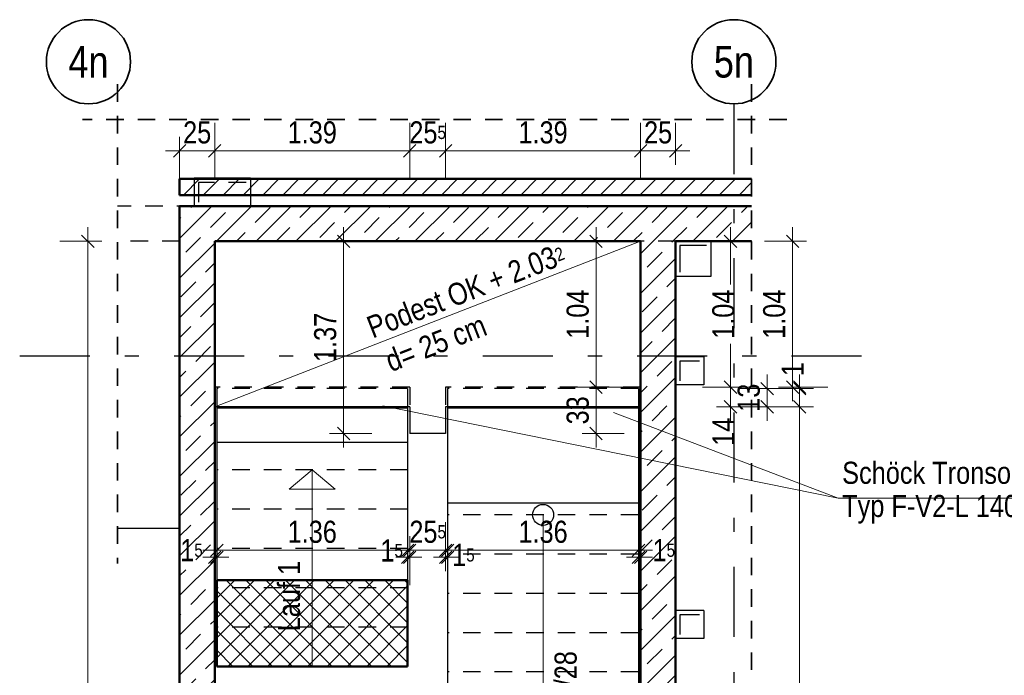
# Model space of a CAD drawing. Header units: millimetres. Extents: x 0 to 60.3, y -32.3 to 42.
# Tile 27 of 57: x 4.8 to 11.8, y 21.1 to 25.7. Entities that reach past the tile are written whole.
import ezdxf
from ezdxf.enums import TextEntityAlignment as Align

# ---------------------------------------------------------------- set-up
doc = ezdxf.new("R2010")
doc.units = ezdxf.units.MM
doc.linetypes.add('DASHDOTX2', pattern=[2, 1, -0.5, 0, -0.5])
doc.linetypes.add('HIDDEN', pattern=[0.375, 0.25, -0.125])
doc.layers.add('Achsen', color=7, linetype='Continuous', lineweight=20)
doc.layers.add('Schraffuren', color=7, linetype='Continuous', lineweight=20)
doc.styles.add('Arial Narrow', font='ARIALN.TTF')
doc.dimstyles.new('Arch_Strakon_dimstyle', dxfattribs={"dimtxt": 15.75, "dimasz": 1, "dimexe": 1.25, "dimexo": 0.0625, "dimgap": 1, "dimtad": 0, "dimdec": 4, "dimzin": 12, "dimdsep": 46, "dimtxsty": 'Arial Narrow', "dimblk": 'Arrowhead_Tick', "dimsah": 1, "dimcen": 0, "dimse1": 1, "dimse2": 1, "dimclrd": 6, "dimclrt": 2, "dimazin": 0, "dimtfac": 1, "dimtdec": 4, "dimtmove": 0, "dimatfit": 3, "dimldrblk": 'NONE', "dimfxl": 1, "dimtvp": 1, "dimtolj": 1, "dimtzin": 0, "dimlwd": 13, "dimarcsym": 2})
pattern_1 = [(45, (0, 0), (-0.1414214, 0.1414214), [0.15, -0.1]), (45, (-0.07071, 0.07071), (-0.1414214, 0.1414214), [])]

# ---------------------------------------------------------------- blocks, each defined once
blk = doc.blocks.new('Arrowhead_Tick')
at = {"color": 0, "linetype": 'Continuous', "lineweight": -2}
for p, q in [((0, 20), (0, -10)), ((-1, 0), (0, 0)), ((10, 0), (0, 0))]:
    blk.add_line(p, q, dxfattribs=at)
at = {"color": 2, "linetype": 'Continuous', "lineweight": 35}
blk.add_line((4.42, 4.42), (-4.42, -4.42), dxfattribs=at)
blk = doc.blocks.new('*D93')
at = {"color": 6, "linetype": 'Continuous', "lineweight": 13}
blk.add_line((10.1185, 22.9851), (10.1185, 23.0951), dxfattribs=at)
at = {"layer": 'Defpoints', "color": 0}
for p in [(9.2015, 23.1051), (10.1185, 23.1051), (9.2015, 22.9751)]:
    blk.add_point(p, dxfattribs=at)
at = {"color": 6, "lineweight": 13, "xscale": 0.01, "yscale": 0.01, "zscale": 0.01}
for p, rotation in [((10.1185, 23.1051), 90), ((10.1185, 22.9751), 270)]:
    blk.add_blockref('Arrowhead_Tick', p, dxfattribs=dict(at, rotation=rotation))
at = {"color": 2, "lineweight": 35, "insert": (9.9881, 23.0401), "char_height": 0.1575, "attachment_point": 5, "rotation": 90, "style": 'Arial Narrow'}
blk.add_mtext('\\A1;13', dxfattribs=at)
blk = doc.blocks.new('_None')
blk = doc.blocks.new('*D94')
at = {"color": 6, "linetype": 'Continuous', "lineweight": 13}
for p, q in [((10.35, 23.1251), (10.35, 23.1351)), ((10.35, 23.1051), (10.35, 23.1151)), ((10.35, 23.0951), (10.35, 23.0851))]:
    blk.add_line(p, q, dxfattribs=at)
at = {"layer": 'Defpoints', "color": 0}
for p in [(9.2015, 23.1051), (9.2164, 23.1151), (10.35, 23.1151)]:
    blk.add_point(p, dxfattribs=at)
at = {"color": 6, "lineweight": 13, "xscale": 0.01, "yscale": 0.01, "zscale": 0.01}
for p, rotation in [((10.35, 23.1051), 90), ((10.35, 23.1151), 270)]:
    blk.add_blockref('Arrowhead_Tick', p, dxfattribs=dict(at, rotation=rotation))
at = {"color": 2, "lineweight": 35, "insert": (10.3, 23.2434), "char_height": 0.1575, "attachment_point": 5, "rotation": 90, "style": 'Arial Narrow'}
blk.add_mtext('\\A1;1', dxfattribs=at)
blk = doc.blocks.new('*D95')
at = {"color": 6, "linetype": 'Continuous', "lineweight": 13}
blk.add_line((10.3, 23.1251), (10.3, 24.1451), dxfattribs=at)
at = {"layer": 'Defpoints', "color": 0}
for p in [(9.2164, 24.1551), (10.3, 24.1551), (9.2164, 23.1151)]:
    blk.add_point(p, dxfattribs=at)
at = {"color": 6, "lineweight": 13, "xscale": 0.01, "yscale": 0.01, "zscale": 0.01}
for p, rotation in [((10.3, 24.1551), 90), ((10.3, 23.1151), 270)]:
    blk.add_blockref('Arrowhead_Tick', p, dxfattribs=dict(at, rotation=rotation))
at = {"color": 2, "lineweight": 35, "insert": (10.1696, 23.6351), "char_height": 0.1575, "attachment_point": 5, "rotation": 90, "style": 'Arial Narrow'}
blk.add_mtext('\\A1;1.04', dxfattribs=at)
blk = doc.blocks.new('*D96')
at = {"color": 6, "linetype": 'Continuous', "lineweight": 13}
blk.add_line((9.8571, 22.9851), (9.8571, 23.1051), dxfattribs=at)
at = {"layer": 'Defpoints', "color": 0}
for p in [(9.2164, 23.1151), (9.8571, 23.1151), (7.8415, 22.9751)]:
    blk.add_point(p, dxfattribs=at)
at = {"color": 6, "lineweight": 13, "xscale": 0.01, "yscale": 0.01, "zscale": 0.01}
for p, rotation in [((9.8571, 23.1151), 90), ((9.8571, 22.9751), 270)]:
    blk.add_blockref('Arrowhead_Tick', p, dxfattribs=dict(at, rotation=rotation))
at = {"color": 2, "lineweight": 35, "insert": (9.8071, 22.7971), "char_height": 0.1575, "attachment_point": 5, "rotation": 90, "style": 'Arial Narrow'}
blk.add_mtext('\\A1;14', dxfattribs=at)
blk = doc.blocks.new('*D97')
at = {"color": 6, "linetype": 'Continuous', "lineweight": 13}
for p, q in [((9.8571, 24.1451), (9.8571, 23.8466)), ((9.8571, 23.1251), (9.8571, 23.4236))]:
    blk.add_line(p, q, dxfattribs=at)
at = {"layer": 'Defpoints', "color": 0}
for p in [(9.2164, 24.1551), (9.8571, 24.1551), (9.2164, 23.1151)]:
    blk.add_point(p, dxfattribs=at)
at = {"color": 6, "lineweight": 13, "xscale": 0.01, "yscale": 0.01, "zscale": 0.01}
for p, rotation in [((9.8571, 24.1551), 90), ((9.8571, 23.1151), 270)]:
    blk.add_blockref('Arrowhead_Tick', p, dxfattribs=dict(at, rotation=rotation))
at = {"color": 2, "lineweight": 35, "insert": (9.8071, 23.6351), "char_height": 0.1575, "attachment_point": 5, "rotation": 90, "style": 'Arial Narrow'}
blk.add_mtext('\\A1;1.04', dxfattribs=at)
blk = doc.blocks.new('*D98')
at = {"color": 6, "linetype": 'Continuous', "lineweight": 13}
blk.add_line((8.8995, 22.7951), (8.8995, 23.1051), dxfattribs=at)
at = {"layer": 'Defpoints', "color": 0}
for p in [(7.8265, 23.1151), (8.8995, 23.1151), (7.8265, 22.7851)]:
    blk.add_point(p, dxfattribs=at)
at = {"color": 6, "lineweight": 13, "xscale": 0.01, "yscale": 0.01, "zscale": 0.01}
for p, rotation in [((8.8995, 23.1151), 90), ((8.8995, 22.7851), 270)]:
    blk.add_blockref('Arrowhead_Tick', p, dxfattribs=dict(at, rotation=rotation))
at = {"color": 2, "lineweight": 35, "insert": (8.7691, 22.9501), "char_height": 0.1575, "attachment_point": 5, "rotation": 90, "style": 'Arial Narrow'}
blk.add_mtext('\\A1;33', dxfattribs=at)
blk = doc.blocks.new('*D99')
at = {"color": 6, "linetype": 'Continuous', "lineweight": 13}
blk.add_line((8.8995, 23.1251), (8.8995, 24.1451), dxfattribs=at)
at = {"layer": 'Defpoints', "color": 0}
for p in [(6.1815, 24.1551), (8.8995, 24.1551), (7.8265, 23.1151)]:
    blk.add_point(p, dxfattribs=at)
at = {"color": 6, "lineweight": 13, "xscale": 0.01, "yscale": 0.01, "zscale": 0.01}
for p, rotation in [((8.8995, 24.1551), 90.0000000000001), ((8.8995, 23.1151), 270.0000000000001)]:
    blk.add_blockref('Arrowhead_Tick', p, dxfattribs=dict(at, rotation=rotation))
at = {"color": 2, "lineweight": 35, "insert": (8.7691, 23.6351), "char_height": 0.1575, "attachment_point": 5, "rotation": 90, "style": 'Arial Narrow'}
blk.add_mtext('\\A1;1.04', dxfattribs=at)
blk = doc.blocks.new('*D100')
at = {"color": 6, "linetype": 'Continuous', "lineweight": 13}
blk.add_line((5.9414, 24.7998), (6.1715, 24.7998), dxfattribs=at)
at = {"layer": 'Defpoints', "color": 0}
for p in [(6.1815, 24.7998), (5.9314, 24.4051), (6.1815, 24.1552)]:
    blk.add_point(p, dxfattribs=at)
at = {"color": 6, "lineweight": 13, "xscale": 0.01, "yscale": 0.01, "zscale": 0.01}
blk.add_blockref('Arrowhead_Tick', (6.1815, 24.7998), dxfattribs=at)
at = {"color": 6, "lineweight": 13, "xscale": 0.01, "yscale": 0.01, "zscale": 0.01, "rotation": 180}
blk.add_blockref('Arrowhead_Tick', (5.9314, 24.7998), dxfattribs=at)
at = {"color": 2, "lineweight": 35, "insert": (6.0564, 24.9302), "char_height": 0.1575, "attachment_point": 5, "style": 'Arial Narrow'}
blk.add_mtext('\\A1;25', dxfattribs=at)
blk = doc.blocks.new('*D101')
at = {"color": 6, "linetype": 'Continuous', "lineweight": 13}
blk.add_line((6.1915, 24.7998), (7.5615, 24.7998), dxfattribs=at)
at = {"layer": 'Defpoints', "color": 0}
for p in [(7.5715, 24.7998), (6.1815, 24.1552), (7.5715, 23.1151)]:
    blk.add_point(p, dxfattribs=at)
at = {"color": 6, "lineweight": 13, "xscale": 0.01, "yscale": 0.01, "zscale": 0.01}
blk.add_blockref('Arrowhead_Tick', (7.5715, 24.7998), dxfattribs=at)
at = {"color": 6, "lineweight": 13, "xscale": 0.01, "yscale": 0.01, "zscale": 0.01, "rotation": 180}
blk.add_blockref('Arrowhead_Tick', (6.1815, 24.7998), dxfattribs=at)
at = {"color": 2, "lineweight": 35, "insert": (6.8765, 24.9302), "char_height": 0.1575, "attachment_point": 5, "style": 'Arial Narrow'}
blk.add_mtext('\\A1;1.39', dxfattribs=at)
blk = doc.blocks.new('*D102')
at = {"color": 6, "linetype": 'Continuous', "lineweight": 13}
blk.add_line((7.5815, 24.7998), (7.8165, 24.7998), dxfattribs=at)
at = {"layer": 'Defpoints', "color": 0}
for p in [(7.8265, 24.7998), (7.5715, 23.1151), (7.8265, 23.1151)]:
    blk.add_point(p, dxfattribs=at)
at = {"color": 6, "lineweight": 13, "xscale": 0.01, "yscale": 0.01, "zscale": 0.01}
blk.add_blockref('Arrowhead_Tick', (7.8265, 24.7998), dxfattribs=at)
at = {"color": 6, "lineweight": 13, "xscale": 0.01, "yscale": 0.01, "zscale": 0.01, "rotation": 180}
blk.add_blockref('Arrowhead_Tick', (7.5715, 24.7998), dxfattribs=at)
at = {"color": 2, "lineweight": 35, "insert": (7.699, 24.9302), "char_height": 0.1575, "attachment_point": 5, "style": 'Arial Narrow'}
blk.add_mtext('\\A1;25{\\A1;\\H.6x;\\S5;}', dxfattribs=at)
blk = doc.blocks.new('*D103')
at = {"color": 6, "linetype": 'Continuous', "lineweight": 13}
blk.add_line((7.8365, 24.7998), (9.2064, 24.7998), dxfattribs=at)
at = {"layer": 'Defpoints', "color": 0}
for p in [(9.2164, 24.7998), (9.2164, 24.1551), (7.8265, 23.1151)]:
    blk.add_point(p, dxfattribs=at)
at = {"color": 6, "lineweight": 13, "xscale": 0.01, "yscale": 0.01, "zscale": 0.01}
blk.add_blockref('Arrowhead_Tick', (9.2164, 24.7998), dxfattribs=at)
at = {"color": 6, "lineweight": 13, "xscale": 0.01, "yscale": 0.01, "zscale": 0.01, "rotation": 180}
blk.add_blockref('Arrowhead_Tick', (7.8265, 24.7998), dxfattribs=at)
at = {"color": 2, "lineweight": 35, "insert": (8.5214, 24.9302), "char_height": 0.1575, "attachment_point": 5, "style": 'Arial Narrow'}
blk.add_mtext('\\A1;1.39', dxfattribs=at)
blk = doc.blocks.new('*D104')
at = {"color": 6, "linetype": 'Continuous', "lineweight": 13}
blk.add_line((9.2264, 24.7998), (9.4564, 24.7998), dxfattribs=at)
at = {"layer": 'Defpoints', "color": 0}
for p in [(9.4664, 24.7998), (9.4664, 24.1552), (9.2164, 23.1151)]:
    blk.add_point(p, dxfattribs=at)
at = {"color": 6, "lineweight": 13, "xscale": 0.01, "yscale": 0.01, "zscale": 0.01}
blk.add_blockref('Arrowhead_Tick', (9.4664, 24.7998), dxfattribs=at)
at = {"color": 6, "lineweight": 13, "xscale": 0.01, "yscale": 0.01, "zscale": 0.01, "rotation": 180}
blk.add_blockref('Arrowhead_Tick', (9.2164, 24.7998), dxfattribs=at)
at = {"color": 2, "lineweight": 35, "insert": (9.3414, 24.9302), "char_height": 0.1575, "attachment_point": 5, "style": 'Arial Narrow'}
blk.add_mtext('\\A1;25', dxfattribs=at)
blk = doc.blocks.new('*D105')
at = {"color": 6, "linetype": 'Continuous', "lineweight": 13}
for p, q in [((6.1714, 21.903), (6.1614, 21.903)), ((6.1814, 21.903), (6.1965, 21.903)), ((6.2065, 21.903), (6.2165, 21.903))]:
    blk.add_line(p, q, dxfattribs=at)
at = {"layer": 'Defpoints', "color": 0}
for p in [(6.1814, 23.1151), (6.1965, 23.1051), (6.1965, 21.903)]:
    blk.add_point(p, dxfattribs=at)
at = {"color": 6, "lineweight": 13, "xscale": 0.01, "yscale": 0.01, "zscale": 0.01}
blk.add_blockref('Arrowhead_Tick', (6.1814, 21.903), dxfattribs=at)
at = {"color": 6, "lineweight": 13, "xscale": 0.01, "yscale": 0.01, "zscale": 0.01, "rotation": 180}
blk.add_blockref('Arrowhead_Tick', (6.1965, 21.903), dxfattribs=at)
at = {"color": 2, "lineweight": 35, "insert": (6.0158, 21.953), "char_height": 0.1575, "attachment_point": 5, "style": 'Arial Narrow'}
blk.add_mtext('\\A1;1{\\A1;\\H.6x;\\S5;}', dxfattribs=at)
blk = doc.blocks.new('*D106')
at = {"color": 6, "linetype": 'Continuous', "lineweight": 13}
blk.add_line((6.2065, 21.953), (7.5465, 21.953), dxfattribs=at)
at = {"layer": 'Defpoints', "color": 0}
for p in [(6.1965, 23.1051), (7.5565, 23.1051), (7.5565, 21.953)]:
    blk.add_point(p, dxfattribs=at)
at = {"color": 6, "lineweight": 13, "xscale": 0.01, "yscale": 0.01, "zscale": 0.01}
blk.add_blockref('Arrowhead_Tick', (7.5565, 21.953), dxfattribs=at)
at = {"color": 6, "lineweight": 13, "xscale": 0.01, "yscale": 0.01, "zscale": 0.01, "rotation": 180}
blk.add_blockref('Arrowhead_Tick', (6.1965, 21.953), dxfattribs=at)
at = {"color": 2, "lineweight": 35, "insert": (6.8765, 22.0834), "char_height": 0.1575, "attachment_point": 5, "style": 'Arial Narrow'}
blk.add_mtext('\\A1;1.36', dxfattribs=at)
blk = doc.blocks.new('*D107')
at = {"color": 6, "linetype": 'Continuous', "lineweight": 13}
for p, q in [((7.5465, 21.903), (7.5365, 21.903)), ((7.5565, 21.903), (7.5715, 21.903)), ((7.5815, 21.903), (7.5915, 21.903))]:
    blk.add_line(p, q, dxfattribs=at)
at = {"layer": 'Defpoints', "color": 0}
for p in [(7.5565, 23.1051), (7.5715, 23.1151), (7.5715, 21.903)]:
    blk.add_point(p, dxfattribs=at)
at = {"color": 6, "lineweight": 13, "xscale": 0.01, "yscale": 0.01, "zscale": 0.01}
blk.add_blockref('Arrowhead_Tick', (7.5565, 21.903), dxfattribs=at)
at = {"color": 6, "lineweight": 13, "xscale": 0.01, "yscale": 0.01, "zscale": 0.01, "rotation": 180}
blk.add_blockref('Arrowhead_Tick', (7.5715, 21.903), dxfattribs=at)
at = {"color": 2, "lineweight": 35, "insert": (7.4424, 21.9506), "char_height": 0.1575, "attachment_point": 5, "style": 'Arial Narrow'}
blk.add_mtext('\\A1;1{\\A1;\\H.6x;\\S5;}', dxfattribs=at)
blk = doc.blocks.new('*D108')
at = {"color": 6, "linetype": 'Continuous', "lineweight": 13}
blk.add_line((7.5815, 21.953), (7.8165, 21.953), dxfattribs=at)
at = {"layer": 'Defpoints', "color": 0}
for p in [(7.5715, 23.1151), (7.8265, 23.1151), (7.8265, 21.953)]:
    blk.add_point(p, dxfattribs=at)
at = {"color": 6, "lineweight": 13, "xscale": 0.01, "yscale": 0.01, "zscale": 0.01}
blk.add_blockref('Arrowhead_Tick', (7.8265, 21.953), dxfattribs=at)
at = {"color": 6, "lineweight": 13, "xscale": 0.01, "yscale": 0.01, "zscale": 0.01, "rotation": 180}
blk.add_blockref('Arrowhead_Tick', (7.5715, 21.953), dxfattribs=at)
at = {"color": 2, "lineweight": 35, "insert": (7.699, 22.0834), "char_height": 0.1575, "attachment_point": 5, "style": 'Arial Narrow'}
blk.add_mtext('\\A1;25{\\A1;\\H.6x;\\S5;}', dxfattribs=at)
blk = doc.blocks.new('*D109')
at = {"color": 6, "linetype": 'Continuous', "lineweight": 13}
for p, q in [((7.8165, 21.903), (7.8065, 21.903)), ((7.8265, 21.903), (7.8415, 21.903)), ((7.8515, 21.903), (7.8615, 21.903))]:
    blk.add_line(p, q, dxfattribs=at)
at = {"layer": 'Defpoints', "color": 0}
for p in [(7.8265, 23.1151), (7.8415, 23.1051), (7.8415, 21.903)]:
    blk.add_point(p, dxfattribs=at)
at = {"color": 6, "lineweight": 13, "xscale": 0.01, "yscale": 0.01, "zscale": 0.01}
blk.add_blockref('Arrowhead_Tick', (7.8265, 21.903), dxfattribs=at)
at = {"color": 6, "lineweight": 13, "xscale": 0.01, "yscale": 0.01, "zscale": 0.01, "rotation": 180}
blk.add_blockref('Arrowhead_Tick', (7.8415, 21.903), dxfattribs=at)
at = {"color": 2, "lineweight": 35, "insert": (7.9536, 21.9193), "char_height": 0.1575, "attachment_point": 5, "style": 'Arial Narrow'}
blk.add_mtext('\\A1;1{\\A1;\\H.6x;\\S5;}', dxfattribs=at)
blk = doc.blocks.new('*D110')
at = {"color": 6, "linetype": 'Continuous', "lineweight": 13}
blk.add_line((7.8515, 21.953), (9.1915, 21.953), dxfattribs=at)
at = {"layer": 'Defpoints', "color": 0}
for p in [(7.8415, 23.1051), (9.2015, 23.1051), (9.2015, 21.953)]:
    blk.add_point(p, dxfattribs=at)
at = {"color": 6, "lineweight": 13, "xscale": 0.01, "yscale": 0.01, "zscale": 0.01}
blk.add_blockref('Arrowhead_Tick', (9.2015, 21.953), dxfattribs=at)
at = {"color": 6, "lineweight": 13, "xscale": 0.01, "yscale": 0.01, "zscale": 0.01, "rotation": 180}
blk.add_blockref('Arrowhead_Tick', (7.8415, 21.953), dxfattribs=at)
at = {"color": 2, "lineweight": 35, "insert": (8.5215, 22.0834), "char_height": 0.1575, "attachment_point": 5, "style": 'Arial Narrow'}
blk.add_mtext('\\A1;1.36', dxfattribs=at)
blk = doc.blocks.new('*D111')
at = {"color": 6, "linetype": 'Continuous', "lineweight": 13}
for p, q in [((9.1915, 21.903), (9.1815, 21.903)), ((9.2015, 21.903), (9.2164, 21.903)), ((9.2264, 21.903), (9.2364, 21.903))]:
    blk.add_line(p, q, dxfattribs=at)
at = {"layer": 'Defpoints', "color": 0}
for p in [(9.2015, 23.1051), (9.2164, 23.1151), (9.2164, 21.903)]:
    blk.add_point(p, dxfattribs=at)
at = {"color": 6, "lineweight": 13, "xscale": 0.01, "yscale": 0.01, "zscale": 0.01}
blk.add_blockref('Arrowhead_Tick', (9.2015, 21.903), dxfattribs=at)
at = {"color": 6, "lineweight": 13, "xscale": 0.01, "yscale": 0.01, "zscale": 0.01, "rotation": 180}
blk.add_blockref('Arrowhead_Tick', (9.2164, 21.903), dxfattribs=at)
at = {"color": 2, "lineweight": 35, "insert": (9.382, 21.953), "char_height": 0.1575, "attachment_point": 5, "style": 'Arial Narrow'}
blk.add_mtext('\\A1;1{\\A1;\\H.6x;\\S5;}', dxfattribs=at)
blk = doc.blocks.new('*D124')
at = {"color": 6, "linetype": 'Continuous', "lineweight": 13}
for p, q in [((10.35, 22.9651), (10.35, 20.8753)), ((10.35, 18.4051), (10.35, 20.4341))]:
    blk.add_line(p, q, dxfattribs=at)
at = {"layer": 'Defpoints', "color": 0}
for p in [(9.2015, 22.9751), (10.35, 22.9751), (9.2165, 18.3951)]:
    blk.add_point(p, dxfattribs=at)
at = {"color": 6, "lineweight": 13, "xscale": 0.01, "yscale": 0.01, "zscale": 0.01}
for p, rotation in [((10.35, 22.9751), 90), ((10.35, 18.3951), 270)]:
    blk.add_blockref('Arrowhead_Tick', p, dxfattribs=dict(at, rotation=rotation))
at = {"color": 2, "lineweight": 35, "insert": (10.3, 20.6547), "char_height": 0.1575, "attachment_point": 5, "rotation": 90, "style": 'Arial Narrow'}
blk.add_mtext('\\A1;4.58', dxfattribs=at)
blk = doc.blocks.new('*D128')
at = {"color": 6, "linetype": 'Continuous', "lineweight": 13}
blk.add_line((7.1, 22.7951), (7.1, 24.1451), dxfattribs=at)
at = {"layer": 'Defpoints', "color": 0}
for p in [(7.1, 24.1551), (9.2164, 24.1551), (7.8265, 22.7851)]:
    blk.add_point(p, dxfattribs=at)
at = {"color": 6, "lineweight": 13, "xscale": 0.01, "yscale": 0.01, "zscale": 0.01}
for p, rotation in [((7.1, 24.1551), 90), ((7.1, 22.7851), 270)]:
    blk.add_blockref('Arrowhead_Tick', p, dxfattribs=dict(at, rotation=rotation))
at = {"color": 2, "lineweight": 35, "insert": (6.9696, 23.4701), "char_height": 0.1575, "attachment_point": 5, "rotation": 90, "style": 'Arial Narrow'}
blk.add_mtext('\\A1;1.37', dxfattribs=at)
blk = doc.blocks.new('*D306')
at = {"layer": 'Defpoints', "color": 0}
for p in [(5.2774, 24.1552), (10.0077, 24.1552), (5.4892, 17.3278)]:
    blk.add_point(p, dxfattribs=at)
at = {"layer": 'Schraffuren', "color": 6, "linetype": 'Continuous', "lineweight": 13}
blk.add_line((5.2774, 17.3378), (5.2774, 24.1452), dxfattribs=at)
at = {"layer": 'Schraffuren', "color": 6, "lineweight": 13, "xscale": 0.01, "yscale": 0.01, "zscale": 0.01}
for p, rotation in [((5.2774, 24.1552), 90), ((5.2774, 17.3278), 270)]:
    blk.add_blockref('Arrowhead_Tick', p, dxfattribs=dict(at, rotation=rotation))
at = {"layer": 'Schraffuren', "color": 2, "lineweight": 35, "insert": (5.147, 20.7415), "char_height": 0.1575, "attachment_point": 5, "rotation": 90, "style": 'Arial Narrow'}
blk.add_mtext('\\A1;6.82{\\A1;\\H.6x;\\S5;}', dxfattribs=at)

msp = doc.modelspace()

# ---------------------------------------------------------------- hatches: boundary and pattern name
at = {"layer": 'Schraffuren', "lineweight": 13}
h = msp.add_hatch(dxfattribs=at)
h.set_pattern_fill('Mau', color=6, scale=0.01, angle=45, style=0, pattern_type=2)
h.set_pattern_definition([(45, (0, 0), (-0.07071068, 0.07071068), [])])
h.paths.add_polyline_path([(10.007722, 24.600069), (10.007722, 24.485069), (5.931411, 24.485069), (5.931411, 24.600069)])
h = msp.add_hatch(dxfattribs=at)
h.set_pattern_fill('bB', color=6, scale=0.01, angle=45, style=0, pattern_type=2)
h.set_pattern_definition(pattern_1)
h.paths.add_polyline_path([(10.007722, 24.405069), (10.007722, 24.155069), (5.931461, 24.155069), (5.931411, 24.405069)])
h = msp.add_hatch(dxfattribs=at)
h.set_pattern_fill('bB', color=6, scale=0.01, angle=45, style=0, pattern_type=2)
h.set_pattern_definition(pattern_1)
h.paths.add_polyline_path([(6.181461, 24.155069), (6.181411, 18.485059), (5.931411, 18.485059), (5.931461, 24.155069)])
h = msp.add_hatch(dxfattribs=at)
h.set_pattern_fill('bB', color=6, scale=0.01, angle=45, style=0, pattern_type=2)
h.set_pattern_definition(pattern_1)
h.paths.add_polyline_path([(9.466411, 24.155069), (9.466411, 17.327832), (9.216411, 17.327828), (9.216411, 24.155117)])
h = msp.add_hatch(dxfattribs=at)
h.set_pattern_fill('FT', color=6, scale=0.01, angle=45, style=0, pattern_type=2)
h.set_pattern_definition([(45, (0, 0), (-0.07071068, 0.07071068), []), (135, (0, 0), (-0.07071068, -0.07071068), [])])
h.paths.add_polyline_path([(7.556411, 21.739569), (7.556411, 21.125069), (6.196411, 21.125069), (6.196411, 21.739569)])

# ---------------------------------------------------------------- linework, layer by layer
at = {"color": 2, "linetype": 'HIDDEN', "lineweight": 35, "ltscale": 0.5}
for p, q in [((5.489172, 25.274238), (5.489172, 21.857668)), ((10.007722, 25.274238), (10.007722, 15.97259)), ((10.257722, 25.024238), (5.239172, 25.024238))]:
    msp.add_line(p, q, dxfattribs=at)
at = {"color": 4, "linetype": 'Continuous', "lineweight": 50}
for p, q in [((10.007722, 24.600069), (5.931411, 24.600069)), ((5.931461, 24.600069), (5.931461, 24.485069)), ((10.007722, 24.485069), (5.931411, 24.485069)), ((10.007722, 24.405069), (5.931411, 24.405069)), ((5.931461, 24.405069), (5.931461, 24.155069)), ((5.931461, 24.155069), (5.931461, 18.485059)), ((6.181461, 24.155069), (6.181461, 18.485059)), ((9.216461, 24.155069), (6.181461, 24.155069)), ((9.216461, 24.155069), (9.216461, 17.327832)), ((10.007722, 24.155069), (9.466411, 24.155069)), ((9.466461, 24.155121), (9.466461, 17.327832)), ((7.556411, 21.739569), (6.196411, 21.739569)), ((6.196461, 21.739569), (6.196461, 21.125069)), ((7.556461, 21.739569), (7.556461, 21.125069)), ((7.556411, 21.125069), (6.196411, 21.125069))]:
    msp.add_line(p, q, dxfattribs=at)
at = {"color": 3, "linetype": 'HIDDEN', "lineweight": 25, "ltscale": 0.5}
for p, q in [((6.035697, 24.600069), (6.035697, 24.485069)), ((6.435698, 24.600069), (6.435698, 24.485069)), ((6.035697, 24.405169), (5.489172, 24.405169)), ((10.007722, 24.405169), (6.435698, 24.405169)), ((5.931461, 24.155069), (5.489172, 24.155069)), ((6.181461, 24.155169), (6.181461, 24.155069)), ((9.216461, 24.155169), (9.216461, 24.155069)), ((9.466411, 24.155069), (9.216461, 24.155069)), ((7.571411, 23.115069), (6.181411, 23.115069)), ((7.556411, 23.105069), (6.196411, 23.105069)), ((6.196461, 23.105069), (6.196461, 22.975059)), ((7.556461, 23.105069), (7.556461, 22.975059)), ((7.571461, 23.115069), (7.571461, 22.975059)), ((9.216411, 23.115069), (7.826411, 23.115069)), ((7.826461, 23.115069), (7.826461, 22.975069)), ((7.841461, 23.105069), (7.841461, 22.975059)), ((9.201461, 23.105069), (7.841461, 23.105069)), ((9.201461, 23.105069), (9.201461, 22.975059)), ((7.556411, 22.525069), (6.196461, 22.525069)), ((7.556411, 22.245069), (6.196461, 22.245069)), ((9.201461, 22.205069), (7.841461, 22.205069)), ((7.556411, 21.965069), (6.196461, 21.965069)), ((9.201461, 21.925069), (7.841461, 21.925069)), ((7.556411, 21.685069), (6.196461, 21.685069)), ((9.201461, 21.645069), (7.841461, 21.645069)), ((7.556411, 21.405069), (6.196461, 21.405069)), ((9.201461, 21.365069), (7.841461, 21.365069)), ((9.201461, 21.085069), (7.841461, 21.085069))]:
    msp.add_line(p, q, dxfattribs=at)
at = {"color": 5, "linetype": 'Continuous', "lineweight": 18}
for p, q in [((6.181411, 22.975069), (9.216411, 24.155117)), ((10.625329, 22.324735), (12.208193, 22.324735))]:
    msp.add_line(p, q, dxfattribs=at)
at = {"color": 9, "linetype": 'Continuous', "lineweight": 0}
for centre in [(5.489172, 25.024238), (9.466411, 24.155169), (10.007722, 24.155169), (7.841461, 22.975069), (9.201461, 22.975069)]:
    msp.add_circle(centre, 0.00111, dxfattribs=at)
at = {"layer": 'Achsen', "color": 3, "linetype": 'DASHDOTX2', "lineweight": 25, "ltscale": 0.5}
for p, q in [((9.881501, 25.134729), (9.881501, 16.45239)), ((4.791542, 23.337829), (10.943476, 23.337829))]:
    msp.add_line(p, q, dxfattribs=at)
at = {"layer": 'Achsen', "color": 3, "linetype": 'Continuous', "lineweight": 25}
for p, q in [((6.035697, 24.605122), (6.035697, 24.600069)), ((6.435698, 24.605122), (6.035697, 24.605122)), ((6.435698, 24.605122), (6.435698, 24.600069)), ((6.035697, 24.485069), (6.035697, 24.405169)), ((6.435698, 24.485069), (6.435698, 24.405169)), ((6.435698, 24.405169), (6.035697, 24.405169)), ((9.716411, 24.155121), (9.716411, 23.905121)), ((9.716411, 23.905121), (9.466411, 23.905121)), ((9.666411, 23.331267), (9.466411, 23.331267)), ((9.666461, 23.331267), (9.666461, 23.131267)), ((9.666411, 23.131267), (9.466411, 23.131267)), ((7.571411, 22.975059), (6.181411, 22.975059)), ((7.556411, 22.965069), (6.196411, 22.965069)), ((6.196461, 22.975059), (6.196461, 22.965069)), ((6.196461, 22.965069), (6.196461, 22.721886)), ((7.556461, 22.975059), (7.556461, 22.965069)), ((7.556461, 22.965069), (7.556461, 22.721886)), ((7.571461, 22.975059), (7.571461, 22.785069)), ((9.216411, 22.975059), (7.826411, 22.975059)), ((7.826461, 22.975069), (7.826461, 22.785069)), ((7.841461, 22.975059), (7.841461, 22.965069)), ((7.841461, 22.965069), (7.841461, 22.287458)), ((9.201461, 22.965069), (7.841461, 22.965069)), ((9.201461, 22.975059), (9.201461, 22.965069)), ((9.201461, 22.965069), (9.201461, 22.287458)), ((7.826411, 22.785069), (7.571411, 22.785069)), ((7.556411, 22.721886), (6.196411, 22.721886)), ((6.196461, 22.721886), (6.196461, 21.739569)), ((7.556461, 22.721886), (7.556461, 21.739569)), ((7.841461, 22.287458), (7.841461, 18.889265)), ((9.201461, 22.287458), (7.841461, 22.287458)), ((9.201461, 22.287458), (9.201461, 18.889265)), ((5.931411, 22.107668), (5.489172, 22.107668)), ((9.666411, 21.522717), (9.466411, 21.522717)), ((9.666461, 21.522717), (9.666461, 21.322717)), ((9.666411, 21.322717), (9.466411, 21.322717))]:
    msp.add_line(p, q, dxfattribs=at)
at = {"layer": 'Achsen', "color": 11, "linetype": 'HIDDEN', "lineweight": 25, "ltscale": 0.5}
for p, q in [((6.065697, 24.575122), (6.065697, 24.485069)), ((6.405698, 24.575122), (6.065697, 24.575122))]:
    msp.add_line(p, q, dxfattribs=at)
at = {"layer": 'Achsen', "color": 11, "linetype": 'Continuous', "lineweight": 25}
for p, q in [((6.065697, 24.485069), (6.065697, 24.435169)), ((9.496411, 24.125121), (9.496411, 23.935121)), ((9.686411, 24.125121), (9.496411, 24.125121)), ((9.496411, 23.301267), (9.496411, 23.161267)), ((9.636411, 23.301267), (9.496411, 23.301267)), ((9.496411, 21.492717), (9.496411, 21.352717)), ((9.636411, 21.492717), (9.496411, 21.492717))]:
    msp.add_line(p, q, dxfattribs=at)
at = {"layer": 'Achsen', "color": 2, "linetype": 'Continuous', "lineweight": 35}
for centre in [(5.281501, 25.434729), (9.881501, 25.434729)]:
    msp.add_circle(centre, 0.3, dxfattribs=at)
at = {"layer": 'Schraffuren', "color": 5, "linetype": 'Continuous', "lineweight": 18}
for p, q in [((10.625329, 22.324735), (7.380709, 22.981187)), ((10.625329, 22.324735), (9.023497, 22.933668)), ((6.876411, 22.525069), (6.713163, 22.38925)), ((6.876411, 21.125069), (6.876411, 22.525069)), ((6.876411, 22.525069), (7.039658, 22.38925)), ((6.713163, 22.38925), (7.039658, 22.38925)), ((8.521461, 22.205069), (8.521461, 18.845069))]:
    msp.add_line(p, q, dxfattribs=at)
at = {"layer": 'Schraffuren', "color": 3, "linetype": 'Continuous', "lineweight": 25}
msp.add_circle((8.521461, 22.205069), 0.075, dxfattribs=at)

# ---------------------------------------------------------------- texts
at = {"color": 2, "lineweight": 35, "style": 'Arial Narrow'}
for s, rotation, p in [('d= 25 cm', 21.2468, (7.43774, 23.221317)), ('Lauf 1', 90, (6.789174, 21.375421))]:
    msp.add_text(s, height=0.1575, rotation=rotation, dxfattribs=at).set_placement(p)
at = {"color": 2, "lineweight": 35, "char_height": 0.1575, "attachment_point": 7, "line_spacing_factor": 0.9, "style": 'Arial Narrow'}
for s, insert, rotation in [('Podest OK + 2.03{\\A1;\\H.6x;\\S2;}', (7.307531, 23.459238), 21.2468), ('13 Stg. 17{\\A1;\\H.6x;\\S37;}/28', (8.808308, 20.039768), 90)]:
    msp.add_mtext(s, dxfattribs=dict(at, insert=insert, rotation=rotation))
at = {"color": 2, "lineweight": 35, "insert": (10.653107, 22.142438), "char_height": 0.1575, "attachment_point": 7, "line_spacing_factor": 0.9, "style": 'Arial Narrow'}
msp.add_mtext('Schöck Tronsole{\\P}Typ F-V2-L 1400', dxfattribs=at)
at = {"layer": 'Achsen', "color": 4, "lineweight": 50, "style": 'Arial Narrow'}
for s, p in [('4n', (5.281501, 25.434729)), ('5n', (9.881501, 25.434729))]:
    msp.add_text(s, height=0.225, dxfattribs=at).set_placement(p, align=Align.MIDDLE_CENTER)

# ---------------------------------------------------------------- dimensions: what is measured, and where the dimension line sits
at = {"lineweight": 35}
for base, p1, p2, text, override, picture, middle in [((6.181461, 24.799827), (5.931411, 24.405069), (6.181461, 24.155169), '25', {"dimscale": 0.01, "dimtxt": 15.75, "dimasz": 1, "dimgap": 5, "dimtad": 1, "dimjust": 0, "dimtih": 0, "dimtoh": 0, "dimdec": 2, "dimdsep": 46, "dimtxsty": 'Arial Narrow', "dimclrd": 6, "dimclrt": 2, "dimtix": 1, "dimtofl": 255, "dimtmove": 0, "dimatfit": 2, "dimfxl": 0, "dimfxlon": 0, "dimtvp": 31.746032, "dimlwd": 13}, '*D100', (6.056436, 24.799827)), ((7.571461, 24.799827), (6.181461, 24.155169), (7.571461, 23.115069), '1.39', {"dimscale": 0.01, "dimtxt": 15.75, "dimasz": 1, "dimgap": 5, "dimtad": 1, "dimjust": 0, "dimtih": 0, "dimtoh": 0, "dimdec": 2, "dimdsep": 46, "dimtxsty": 'Arial Narrow', "dimclrd": 6, "dimclrt": 2, "dimtix": 1, "dimtofl": 255, "dimtmove": 0, "dimatfit": 2, "dimfxl": 0, "dimfxlon": 0, "dimtvp": 31.746032, "dimlwd": 13}, '*D101', (6.876461, 24.799827)), ((7.826461, 24.799827), (7.571461, 23.115069), (7.826461, 23.115069), '25{\\A1;\\H.6x;\\S5;}', {"dimscale": 0.01, "dimtxt": 15.75, "dimasz": 1, "dimgap": 5, "dimtad": 1, "dimjust": 0, "dimtih": 0, "dimtoh": 0, "dimdec": 5, "dimdsep": 46, "dimtxsty": 'Arial Narrow', "dimclrd": 6, "dimclrt": 2, "dimtix": 1, "dimtofl": 255, "dimtmove": 0, "dimatfit": 2, "dimfxl": 0, "dimfxlon": 0, "dimtvp": 31.746032, "dimlwd": 13}, '*D102', (7.698961, 24.799827)), ((9.216411, 24.799827), (7.826461, 23.115069), (9.216411, 24.155117), '1.39', {"dimscale": 0.01, "dimtxt": 15.75, "dimasz": 1, "dimgap": 5, "dimtad": 1, "dimjust": 0, "dimtih": 0, "dimtoh": 0, "dimdec": 2, "dimdsep": 46, "dimtxsty": 'Arial Narrow', "dimclrd": 6, "dimclrt": 2, "dimtix": 1, "dimtofl": 255, "dimtmove": 0, "dimatfit": 2, "dimfxl": 0, "dimfxlon": 0, "dimtvp": 31.746032, "dimlwd": 13}, '*D103', (8.521436, 24.799827)), ((9.466411, 24.799827), (9.216411, 23.115069), (9.466411, 24.155169), '25', {"dimscale": 0.01, "dimtxt": 15.75, "dimasz": 1, "dimgap": 5, "dimtad": 1, "dimjust": 0, "dimtih": 0, "dimtoh": 0, "dimdec": 2, "dimdsep": 46, "dimtxsty": 'Arial Narrow', "dimclrd": 6, "dimclrt": 2, "dimtix": 1, "dimtofl": 255, "dimtmove": 0, "dimatfit": 2, "dimfxl": 0, "dimfxlon": 0, "dimtvp": 31.746032, "dimlwd": 13}, '*D104', (9.341411, 24.799827)), ((6.196461, 21.903032), (6.181411, 23.115069), (6.196461, 23.105069), '1{\\A1;\\H.6x;\\S5;}', {"dimscale": 0.01, "dimtxt": 15.75, "dimasz": 1, "dimgap": 5, "dimtad": 1, "dimjust": 0, "dimtih": 0, "dimtoh": 0, "dimdec": 5, "dimdsep": 46, "dimtxsty": 'Arial Narrow', "dimclrd": 6, "dimclrt": 2, "dimtix": 0, "dimtofl": 255, "dimtmove": 2, "dimatfit": 2, "dimfxl": 0, "dimfxlon": 0, "dimtvp": 31.746032, "dimlwd": 13}, '*D105', (6.015839, 21.953032)), ((7.556461, 21.953032), (6.196461, 23.105069), (7.556461, 23.105069), '1.36', {"dimscale": 0.01, "dimtxt": 15.75, "dimasz": 1, "dimgap": 5, "dimtad": 1, "dimjust": 0, "dimtih": 0, "dimtoh": 0, "dimdec": 5, "dimdsep": 46, "dimtxsty": 'Arial Narrow', "dimclrd": 6, "dimclrt": 2, "dimtix": 1, "dimtofl": 255, "dimtmove": 0, "dimatfit": 2, "dimfxl": 0, "dimfxlon": 0, "dimtvp": 31.746032, "dimlwd": 13}, '*D106', (6.876461, 21.953032)), ((7.571461, 21.903032), (7.556461, 23.105069), (7.571461, 23.115069), '1{\\A1;\\H.6x;\\S5;}', {"dimscale": 0.01, "dimtxt": 15.75, "dimasz": 1, "dimgap": 5, "dimtad": 0, "dimjust": 0, "dimtih": 0, "dimtoh": 0, "dimdec": 5, "dimdsep": 46, "dimtxsty": 'Arial Narrow', "dimclrd": 6, "dimclrt": 2, "dimtix": 0, "dimtofl": 255, "dimtmove": 2, "dimatfit": 2, "dimfxl": 0, "dimfxlon": 0, "dimtvp": 31.746032, "dimlwd": 13}, '*D107', (7.442357, 21.950628)), ((7.826461, 21.953032), (7.571461, 23.115069), (7.826461, 23.115069), '25{\\A1;\\H.6x;\\S5;}', {"dimscale": 0.01, "dimtxt": 15.75, "dimasz": 1, "dimgap": 5, "dimtad": 1, "dimjust": 0, "dimtih": 0, "dimtoh": 0, "dimdec": 5, "dimdsep": 46, "dimtxsty": 'Arial Narrow', "dimclrd": 6, "dimclrt": 2, "dimtix": 1, "dimtofl": 255, "dimtmove": 0, "dimatfit": 2, "dimfxl": 0, "dimfxlon": 0, "dimtvp": 31.746032, "dimlwd": 13}, '*D108', (7.698961, 21.953032)), ((7.841461, 21.903032), (7.826461, 23.115069), (7.841461, 23.105069), '1{\\A1;\\H.6x;\\S5;}', {"dimscale": 0.01, "dimtxt": 15.75, "dimasz": 1, "dimgap": 5, "dimtad": 0, "dimjust": 0, "dimtih": 0, "dimtoh": 0, "dimdec": 5, "dimdsep": 46, "dimtxsty": 'Arial Narrow', "dimclrd": 6, "dimclrt": 2, "dimtix": 0, "dimtofl": 255, "dimtmove": 2, "dimatfit": 2, "dimfxl": 0, "dimfxlon": 0, "dimtvp": 31.746032, "dimlwd": 13}, '*D109', (7.953553, 21.91929)), ((9.201461, 21.953032), (7.841461, 23.105069), (9.201461, 23.105069), '1.36', {"dimscale": 0.01, "dimtxt": 15.75, "dimasz": 1, "dimgap": 5, "dimtad": 1, "dimjust": 0, "dimtih": 0, "dimtoh": 0, "dimdec": 5, "dimdsep": 46, "dimtxsty": 'Arial Narrow', "dimclrd": 6, "dimclrt": 2, "dimtix": 1, "dimtofl": 255, "dimtmove": 0, "dimatfit": 2, "dimfxl": 0, "dimfxlon": 0, "dimtvp": 31.746032, "dimlwd": 13}, '*D110', (8.521461, 21.953032)), ((9.216411, 21.903032), (9.201461, 23.105069), (9.216411, 23.115069), '1{\\A1;\\H.6x;\\S5;}', {"dimscale": 0.01, "dimtxt": 15.75, "dimasz": 1, "dimgap": 5, "dimtad": 1, "dimjust": 4, "dimtih": 0, "dimtoh": 0, "dimdec": 5, "dimdsep": 46, "dimtxsty": 'Arial Narrow', "dimclrd": 6, "dimclrt": 2, "dimtix": 0, "dimtofl": 255, "dimtmove": 2, "dimatfit": 2, "dimfxl": 0, "dimfxlon": 0, "dimtvp": 31.746032, "dimlwd": 13}, '*D111', (9.381982, 21.953032))]:
    dim = msp.add_linear_dim(base=base, p1=p1, p2=p2, text=text, dimstyle='Arch_Strakon_dimstyle', override=override, dxfattribs=at)
    dim.commit()
    dim.dimension.update_dxf_attribs({"geometry": picture, "text_midpoint": middle, "dimtype": 160})
for base, p1, p2, text, override, picture, middle in [((8.899457, 24.155069), (7.826461, 23.115069), (6.181461, 24.155069), '1.04', {"dimscale": 0.01, "dimtxt": 15.75, "dimasz": 1, "dimgap": 5, "dimtad": 1, "dimjust": 0, "dimtih": 0, "dimtoh": 0, "dimdec": 2, "dimdsep": 46, "dimtxsty": 'Arial Narrow', "dimclrd": 6, "dimclrt": 2, "dimtix": 1, "dimtofl": 255, "dimtmove": 0, "dimatfit": 2, "dimfxl": 0, "dimfxlon": 0, "dimtvp": 31.746032, "dimlwd": 13}, '*D99', (8.899457, 23.635069)), ((7.1, 24.155117), (7.826461, 22.785069), (9.216411, 24.155117), '1.37', {"dimscale": 0.01, "dimtxt": 15.75, "dimasz": 1, "dimgap": 5, "dimtad": 1, "dimjust": 0, "dimtih": 0, "dimtoh": 0, "dimdec": 2, "dimdsep": 46, "dimtxsty": 'Arial Narrow', "dimclrd": 6, "dimclrt": 2, "dimtix": 1, "dimtofl": 255, "dimtmove": 0, "dimatfit": 2, "dimfxl": 0, "dimfxlon": 0, "dimtvp": 31.746032, "dimlwd": 13}, '*D128', (7.1, 23.470093)), ((10.3, 24.155117), (9.216411, 23.115069), (9.216411, 24.155117), '1.04', {"dimscale": 0.01, "dimtxt": 15.75, "dimasz": 1, "dimgap": 5, "dimtad": 1, "dimjust": 0, "dimtih": 0, "dimtoh": 0, "dimdec": 2, "dimdsep": 46, "dimtxsty": 'Arial Narrow', "dimclrd": 6, "dimclrt": 2, "dimtix": 1, "dimtofl": 255, "dimtmove": 0, "dimatfit": 2, "dimfxl": 0, "dimfxlon": 0, "dimtvp": 31.746032, "dimlwd": 13}, '*D95', (10.3, 23.635093)), ((9.857106, 24.155117), (9.216411, 23.115069), (9.216411, 24.155117), '1.04', {"dimscale": 0.01, "dimtxt": 15.75, "dimasz": 1, "dimgap": 5, "dimtad": 0, "dimjust": 0, "dimtih": 0, "dimtoh": 0, "dimdec": 2, "dimdsep": 46, "dimtxsty": 'Arial Narrow', "dimclrd": 6, "dimclrt": 2, "dimtix": 0, "dimtofl": 255, "dimtmove": 2, "dimatfit": 2, "dimfxl": 0, "dimfxlon": 0, "dimtvp": 31.746032, "dimlwd": 13}, '*D97', (9.807106, 23.635093)), ((10.35, 23.115069), (9.201461, 23.105069), (9.216411, 23.115069), '1', {"dimscale": 0.01, "dimtxt": 15.75, "dimasz": 1, "dimgap": 5, "dimtad": 0, "dimjust": 0, "dimtih": 0, "dimtoh": 0, "dimdec": 2, "dimdsep": 46, "dimtxsty": 'Arial Narrow', "dimclrd": 6, "dimclrt": 2, "dimtix": 0, "dimtofl": 255, "dimtmove": 2, "dimatfit": 2, "dimfxl": 0, "dimfxlon": 0, "dimtvp": 31.746032, "dimlwd": 13}, '*D94', (10.3, 23.243431)), ((8.899457, 23.115069), (7.826461, 22.785069), (7.826461, 23.115069), '33', {"dimscale": 0.01, "dimtxt": 15.75, "dimasz": 1, "dimgap": 5, "dimtad": 1, "dimjust": 0, "dimtih": 0, "dimtoh": 0, "dimdec": 2, "dimdsep": 46, "dimtxsty": 'Arial Narrow', "dimclrd": 6, "dimclrt": 2, "dimtix": 1, "dimtofl": 255, "dimtmove": 0, "dimatfit": 2, "dimfxl": 0, "dimfxlon": 0, "dimtvp": 31.746032, "dimlwd": 13}, '*D98', (8.899457, 22.950069)), ((9.857106, 23.115069), (7.841461, 22.975069), (9.216411, 23.115069), '14', {"dimscale": 0.01, "dimtxt": 15.75, "dimasz": 1, "dimgap": 5, "dimtad": 1, "dimjust": 0, "dimtih": 0, "dimtoh": 0, "dimdec": 2, "dimdsep": 46, "dimtxsty": 'Arial Narrow', "dimclrd": 6, "dimclrt": 2, "dimtix": 0, "dimtofl": 255, "dimtmove": 2, "dimatfit": 2, "dimfxl": 0, "dimfxlon": 0, "dimtvp": 31.746032, "dimlwd": 13}, '*D96', (9.807106, 22.797094)), ((10.1185, 23.105069), (9.201461, 22.975069), (9.201461, 23.105069), '13', {"dimscale": 0.01, "dimtxt": 15.75, "dimasz": 1, "dimgap": 5, "dimtad": 1, "dimjust": 0, "dimtih": 0, "dimtoh": 0, "dimdec": 2, "dimdsep": 46, "dimtxsty": 'Arial Narrow', "dimclrd": 6, "dimclrt": 2, "dimtix": 1, "dimtofl": 255, "dimtmove": 0, "dimatfit": 2, "dimfxl": 0, "dimfxlon": 0, "dimtvp": 31.746032, "dimlwd": 13}, '*D93', (10.1185, 23.040069)), ((10.35, 22.975069), (9.216461, 18.395069), (9.201461, 22.975069), '4.58', {"dimscale": 0.01, "dimtxt": 15.75, "dimasz": 1, "dimgap": 5, "dimtad": 0, "dimjust": 0, "dimtih": 0, "dimtoh": 0, "dimdec": 5, "dimdsep": 46, "dimtxsty": 'Arial Narrow', "dimclrd": 6, "dimclrt": 2, "dimtix": 0, "dimtofl": 255, "dimtmove": 2, "dimatfit": 2, "dimfxl": 0, "dimfxlon": 0, "dimtvp": 31.746032, "dimlwd": 13}, '*D124', (10.3, 20.654688))]:
    dim = msp.add_linear_dim(base=base, p1=p1, p2=p2, angle=90, text=text, dimstyle='Arch_Strakon_dimstyle', override=override, dxfattribs=at)
    dim.commit()
    dim.dimension.update_dxf_attribs({"geometry": picture, "text_midpoint": middle, "dimtype": 160})
at = {"layer": 'Schraffuren', "lineweight": 35}
dim = msp.add_linear_dim(base=(5.277402, 24.155169), p1=(5.489172, 17.327832), p2=(10.007722, 24.155169), angle=90, text='6.82{\\A1;\\H.6x;\\S5;}', dimstyle='Arch_Strakon_dimstyle', override={"dimscale": 0.01, "dimtxt": 15.75, "dimasz": 1, "dimgap": 5, "dimtad": 1, "dimjust": 0, "dimtih": 0, "dimtoh": 0, "dimdec": 5, "dimdsep": 46, "dimtxsty": 'Arial Narrow', "dimclrd": 6, "dimclrt": 2, "dimtix": 1, "dimtofl": 255, "dimtmove": 0, "dimatfit": 2, "dimfxl": 0, "dimfxlon": 0, "dimtvp": 31.746032, "dimlwd": 13}, dxfattribs=at)
dim.commit()
dim.dimension.update_dxf_attribs({"geometry": '*D306', "text_midpoint": (5.277402, 20.7415), "dimtype": 160})

doc.saveas('drawing.dxf')
